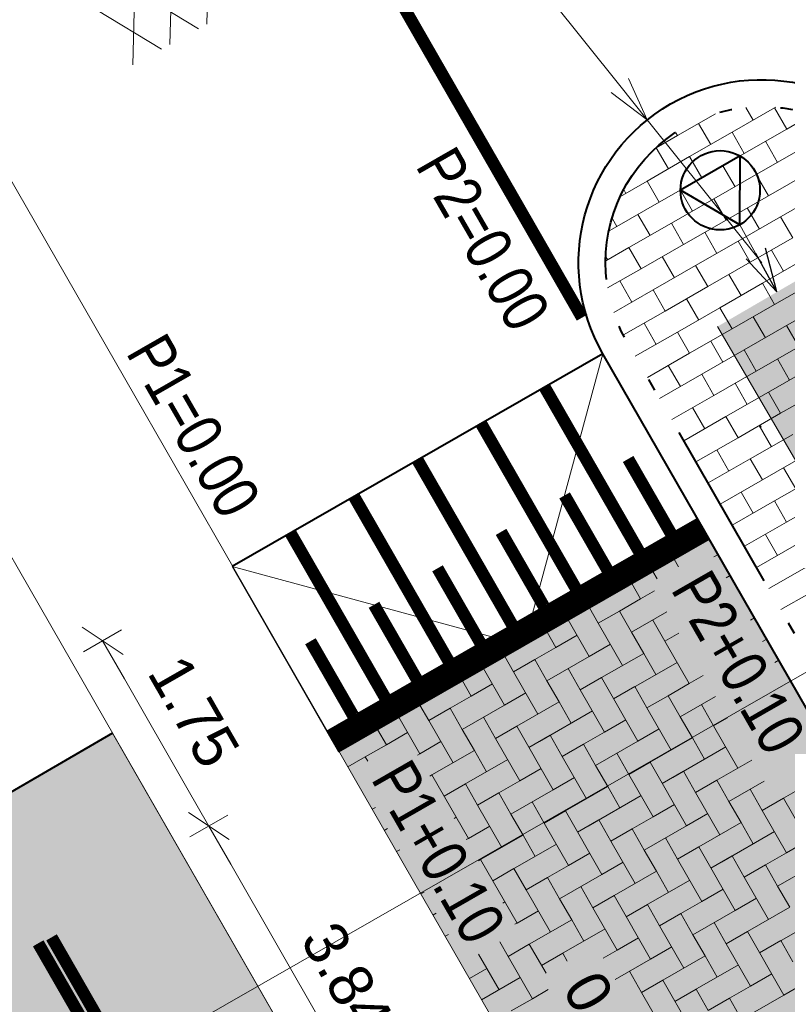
# Model space of a CAD drawing. Header units: metres. Extents: x 148742 to 148951, y 485553 to 485794.
# Tile 26 of 53: x 148834.2 to 148840.48, y 485699.19 to 485707.25. Entities that reach past the tile are written whole.
import ezdxf

# ---------------------------------------------------------------- set-up
doc = ezdxf.new("R2010")
doc.units = ezdxf.units.M
doc.header["$MEASUREMENT"] = 0
doc.linetypes.add('0.30-2.70 (0.10)', pattern=[3, 0.3, -2.7])
doc.linetypes.add('rws', pattern=[2.74, 1.4, -0.4, 0.07, -0.4, 0.07, -0.4])
doc.layers.get('Defpoints').update_dxf_attribs({"color": 253, "lineweight": 13})
doc.layers.add('BWR-alg-raster boundary', color=151, linetype='Continuous', lineweight=13, plot=False)
for name, color, linetype, lineweight in [('BWR-alg-topografie', 7, 'Continuous', 13), ('BWR-nieuw-band-basislijn_GV', 7, 'Continuous', 40), ('BWR-nieuw-band-trottoir rws 115¯225x240 betonrug_GV', 94, 'rws_b', 40), ('BWR-nieuw-belijning-030-270 streep dik 100', 51, '0.30-2.70 (0.10)', 0), ('BWR-nieuw-raster-asfaltweg 60%', 253, 'Continuous', 30), ('BWR-nieuw-raster-cel verharding_GV', 7, 'Continuous', 40), ('BWR-nieuw-straatmeubilair', 7, 'Continuous', 40), ('Level 60', 7, 'Continuous', 0), ('N-WA-VW-VERKEERSTEKEN_BORD-G', 7, 'Continuous', 30), ('N-WE-VH-KANTVERHARDING-G', 1, 'Continuous', 13), ('N-WE-VW-MARKERING-G', 7, 'Continuous', 30), ('N-WE-VW-MARKERING_LANGS_STREEP_DOORGETROKKEN_010-G', 7, 'Continuous', 13), ('TOP-L-topo objecten vlak', 7, 'Continuous', 0), ('wit', 254, 'Continuous', 0), ('WVB-dim-terr-maatvoering 018', 7, 'Continuous', 13), ('WVB-pen-brm-dik 018', 6, 'Continuous', 13), ('WVB-pen-dik 035', 1, 'Continuous', 40), ('WVB-raster-20%', 254, 'Continuous', 30), ('WVB-tekst-dik 025', 1, 'Continuous', 30)]:
    doc.layers.add(name, color=color, linetype=linetype, lineweight=lineweight)
doc.styles.add('1 200   0.18', font='WORKING.shx', dxfattribs={"height": 0.36})
doc.styles.add('1 200   0.25', font='WORKING.shx', dxfattribs={"height": 0.5})
doc.styles.add('Style-WORKING', font='WORKING.shx')
doc.linetypes.add('rws_b', pattern='A,1.4,-0.4,0.07,-0.23,["B",Style-WORKING,S=0.36,R=0,X=-0.104,Y=-0.19],-0.17,0.07,-1.86', length=4.2)
doc.dimstyles.new('Note 1 200', dxfattribs={"dimtxt": 0.36, "dimasz": 0.36, "dimexe": 0.18, "dimexo": 0.0625, "dimgap": 0.18, "dimtad": 1, "dimzin": 0, "dimdsep": 46, "dimtxsty": '1 200   0.18', "dimblk": 'TerminatorOpen_0.5', "dimcen": 0, "dimclrd": 256, "dimclre": 256, "dimclrt": 1, "dimazin": 0, "dimtfac": 1, "dimtdec": 0, "dimtmove": 1, "dimatfit": 1, "dimldrblk": 'TerminatorOpen_0.5', "dimfxl": 0.18, "dimfxlon": 1, "dimfrac": 2, "dimtolj": 1, "dimtzin": 0, "dimlwd": -1, "dimlwe": -1, "dimarcsym": 0})
doc.dimstyles.new('TER 1 200', dxfattribs={"dimtxt": 0.36, "dimasz": 0.36, "dimexe": 0.18, "dimexo": 0.0625, "dimgap": 0.18, "dimtad": 1, "dimzin": 0, "dimdsep": 46, "dimtxsty": '1 200   0.18', "dimblk": 'TerminatorOpen_0.5', "dimcen": 0, "dimse1": 1, "dimse2": 1, "dimclrd": 256, "dimclre": 256, "dimclrt": 7, "dimazin": 0, "dimtfac": 1, "dimtdec": 0, "dimtmove": 1, "dimatfit": 1, "dimldrblk": 'TerminatorOpen_0.5', "dimfxl": 0.18, "dimfxlon": 1, "dimfrac": 2, "dimtolj": 1, "dimtzin": 0, "dimlwd": -1, "dimlwe": -1, "dimarcsym": 0})

# ---------------------------------------------------------------- blocks, each defined once
blk = doc.blocks.new('TerminatorOpen_0.5')
at = {"color": 0, "linetype": 'ByBlock', "lineweight": -2}
for q in [(-1, 0.25), (-1, 0), (-1, -0.25)]:
    blk.add_line((0, 0), q, dxfattribs=at)
blk = doc.blocks.new('*D42')
at = {"layer": 'Defpoints', "color": 0, "lineweight": 40, "transparency": 16777216}
for p in [(148839.3371, 485706.4339), (148840.2743, 485705.2628)]:
    blk.add_point(p, dxfattribs=at)
at = {"layer": 'WVB-dim-terr-maatvoering 018', "transparency": 16777216}
for p, q in [((148837.825, 485708.3234), (148839.1121, 485706.715)), ((148840.2743, 485705.2628), (148839.3371, 485706.4339))]:
    blk.add_line(p, q, dxfattribs=at)
at = {"layer": 'WVB-dim-terr-maatvoering 018', "transparency": 16777216, "xscale": 0.36, "yscale": 0.36, "zscale": 0.36, "rotation": 308.6699703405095}
blk.add_blockref('TerminatorOpen_0.5', (148839.3371, 485706.4339), dxfattribs=at)
at = {"layer": 'WVB-dim-terr-maatvoering 018', "color": 7, "transparency": 16777216, "insert": (148838.6371, 485707.8847), "char_height": 0.36, "attachment_point": 5, "rotation": 308.66997, "style": '1 200   0.18'}
blk.add_mtext('\\A1;\\C7;R1.50', dxfattribs=at)
blk = doc.blocks.new('RVVBOR')
at = {"layer": 'BWR-nieuw-straatmeubilair'}
for p, q in [((0, 0.325), (-0.281, -0.163)), ((0, 0.325), (0.282, -0.163)), ((-0.281, -0.163), (0.282, -0.163))]:
    blk.add_line(p, q, dxfattribs=at)
blk.add_circle((0, 0), 0.325, dxfattribs=at)
blk = doc.blocks.new('_Oblique_0.5')
at = {"color": 0, "linetype": 'ByBlock', "lineweight": -2}
for p, q in [((0.5, 0.25), (-0.5, -0.25)), ((0, 0), (-1, 0))]:
    blk.add_line(p, q, dxfattribs=at)
blk = doc.blocks.new('*D45')
at = {"layer": 'Defpoints', "color": 0, "lineweight": 40, "transparency": 16777216}
for p in [(148839.0986, 485698.1362), (148838.7239, 485697.9211), (148838.7637, 485697.8517)]:
    blk.add_point(p, dxfattribs=at)
at = {"layer": 'WVB-dim-terr-maatvoering 018', "transparency": 16777216}
for p, q in [((148838.9194, 485698.4485), (148838.7402, 485698.7607)), ((148838.9425, 485698.0466), (148839.2548, 485698.2259)), ((148838.9824, 485697.9772), (148839.2946, 485698.1565)), ((148839.1385, 485698.0669), (148839.0986, 485698.1362)), ((148839.3177, 485697.7547), (148839.497, 485697.4425))]:
    blk.add_line(p, q, dxfattribs=at)
at = {"layer": 'WVB-dim-terr-maatvoering 018', "transparency": 16777216, "xscale": 0.36, "yscale": 0.36, "zscale": 0.36}
for p, rotation in [((148839.0986, 485698.1362), 299.8608956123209), ((148839.1385, 485698.0669), 119.8608956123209)]:
    blk.add_blockref('_Oblique_0.5', p, dxfattribs=dict(at, rotation=rotation))
at = {"layer": 'WVB-dim-terr-maatvoering 018', "color": 7, "transparency": 16777216, "insert": (148839.0205, 485698.9954), "char_height": 0.36, "attachment_point": 5, "rotation": 299.8609, "style": '1 200   0.18'}
blk.add_mtext('\\A1;\\C7;0.08', dxfattribs=at)
blk = doc.blocks.new('*D50')
at = {"layer": 'Defpoints', "color": 0, "lineweight": 40, "transparency": 16777216}
for p in [(148835.9432, 485702.7762), (148836.8133, 485701.2579), (148835.7463, 485700.6464)]:
    blk.add_point(p, dxfattribs=at)
at = {"layer": 'WVB-dim-terr-maatvoering 018', "transparency": 16777216}
for p, q in [((148835.0324, 485702.2543), (148834.7201, 485702.0753)), ((148835.0552, 485701.8525), (148835.5673, 485700.9588)), ((148835.9025, 485700.7359), (148835.5901, 485700.5569))]:
    blk.add_line(p, q, dxfattribs=at)
at = {"layer": 'WVB-dim-terr-maatvoering 018', "transparency": 16777216, "xscale": 0.36, "yscale": 0.36, "zscale": 0.36}
for p, rotation in [((148834.8762, 485702.1648), 119.8139755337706), ((148835.7463, 485700.6464), 299.8139755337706)]:
    blk.add_blockref('_Oblique_0.5', p, dxfattribs=dict(at, rotation=rotation))
at = {"layer": 'WVB-dim-terr-maatvoering 018', "color": 7, "transparency": 16777216, "insert": (148835.6236, 485701.5846), "char_height": 0.36, "attachment_point": 5, "rotation": 299.81398, "style": '1 200   0.18'}
blk.add_mtext('\\A1;\\C7;1.75', dxfattribs=at)
blk = doc.blocks.new('*D49')
at = {"layer": 'Defpoints', "color": 0, "lineweight": 40, "transparency": 16777216}
for p in [(148836.8133, 485701.2579), (148837.658, 485697.3103), (148837.3947, 485697.1595)]:
    blk.add_point(p, dxfattribs=at)
at = {"layer": 'WVB-dim-terr-maatvoering 018', "transparency": 16777216}
for p, q in [((148835.9025, 485700.7359), (148835.5901, 485700.5569)), ((148835.9253, 485700.3341), (148837.479, 485697.6227)), ((148837.5018, 485697.2209), (148837.8142, 485697.3998))]:
    blk.add_line(p, q, dxfattribs=at)
at = {"layer": 'WVB-dim-terr-maatvoering 018', "transparency": 16777216, "xscale": 0.36, "yscale": 0.36, "zscale": 0.36}
for p, rotation in [((148835.7463, 485700.6464), 119.8139755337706), ((148837.658, 485697.3103), 299.8139755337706)]:
    blk.add_blockref('_Oblique_0.5', p, dxfattribs=dict(at, rotation=rotation))
at = {"layer": 'WVB-dim-terr-maatvoering 018', "color": 7, "transparency": 16777216, "insert": (148836.9428, 485699.2825), "char_height": 0.36, "attachment_point": 5, "rotation": 299.81398, "style": '1 200   0.18'}
blk.add_mtext('\\A1;\\C7;3.845', dxfattribs=at)
blk = doc.blocks.new('*D55')
at = {"layer": 'Defpoints', "color": 0, "lineweight": 40, "transparency": 16777216}
for p in [(148838.7002, 485710.3192), (148801.9188, 485682.6944)]:
    blk.add_point(p, dxfattribs=at)
at = {"layer": 'WVB-dim-terr-maatvoering 018', "transparency": 16777216}
blk.add_line((148836.354, 485708.5571), (148838.4123, 485710.103), dxfattribs=at)
at = {"layer": 'WVB-dim-terr-maatvoering 018', "transparency": 16777216, "xscale": 0.36, "yscale": 0.36, "zscale": 0.36, "rotation": 36.90848713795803}
blk.add_blockref('TerminatorOpen_0.5', (148838.7002, 485710.3192), dxfattribs=at)
at = {"layer": 'WVB-dim-terr-maatvoering 018', "color": 7, "transparency": 16777216, "insert": (148837.4554, 485708.9341), "char_height": 0.36, "attachment_point": 5, "rotation": 216.90849, "style": '1 200   0.18'}
blk.add_mtext('\\A1;\\C7;R46.00', dxfattribs=at)
blk = doc.blocks.new('ASFALT')
at = {"layer": 'BWR-alg-topografie'}
for p, q in [((0.537, 0.737), (-0.001, 0.426)), ((1.137, 0.736), (0, 0.079)), ((1.737, 0.736), (0.177, -0.165)), ((2.083, -0.164), (0.524, 0.736)), ((2.111, 0.166), (1.124, 0.736)), ((2.112, 0.513), (1.725, 0.736)), ((1.483, -0.166), (0, 0.693)), ((2.113, 0.607), (0.778, -0.165)), ((0.884, -0.164), (0, 0.346)), ((2.112, 0.259), (1.377, -0.163)), ((0.284, -0.164), (0, 0)), ((2.113, -0.086), (1.978, -0.163))]:
    blk.add_line(p, q, dxfattribs=at)
blk = doc.blocks.new('*U59')
at = {"layer": 'N-WA-VW-VERKEERSTEKEN_BORD-G', "linetype": 'Continuous', "true_color": 0x0a0a0a}
blk.add_hatch(color=28, dxfattribs=at).paths.add_polyline_path([(-0.8484, 0.2281), (-0.9132, 0.3201), (0.0065, 0.968), (0.0713, 0.876)])
at = {"layer": 'N-WA-VW-VERKEERSTEKEN_BORD-G', "linetype": 'Continuous', "true_color": 0xffe100}
blk.add_hatch(color=2, dxfattribs=at).paths.add_polyline_path([(-0.0062, -0.9675), (-0.8484, 0.2281), (0.0713, 0.876), (0.9135, -0.3196)])
at = {"layer": 'N-WA-VW-VERKEERSTEKEN_BORD-G', "linetype": 'Continuous', "true_color": 0xafafaf}
blk.add_hatch(color=253, dxfattribs=at).paths.add_polyline_path([(-0.5453, 0.5793), (-0.603, 0.6611), (-0.4191, 0.7907), (-0.3614, 0.7088)])
at = {"layer": 'N-WA-VW-VERKEERSTEKEN_BORD-G', "color": 28, "lineweight": 0, "true_color": 0x0a0a0a, "flags": 128}
blk.add_lwpolyline([(-0.8484, 0.2281), (0.0713, 0.876), (0.0065, 0.968), (-0.9132, 0.3201)], close=True, dxfattribs=at)
at = {"layer": 'N-WA-VW-VERKEERSTEKEN_BORD-G', "color": 253, "lineweight": 0, "true_color": 0xafafaf, "flags": 128}
blk.add_lwpolyline([(0.9135, -0.3196), (0.0713, 0.876), (-0.8484, 0.2281), (-0.0062, -0.9675)], dxfattribs=at)
blk.add_lwpolyline([(-0.603, 0.6611), (-0.5453, 0.5793), (-0.3614, 0.7088), (-0.4191, 0.7907)], close=True, dxfattribs=at)
blk = doc.blocks.new('*U61')
at = {"layer": 'Level 60', "linetype": 'Continuous', "lineweight": 0}
blk.add_hatch(color=5, dxfattribs=at).paths.add_polyline_path([(-0.616, -1.186), (1.014, -2.081, 0.334241), (1.091, -2.07), (1.04, -2.573, -0.642364), (-2.626, 0.897), (-2.624, 0.903, -1.549978), (1.054, -2.568), (1.299, -0.188, 0.677713), (1.192, -0.131), (0.609, -0.631), (-0.914, 2.273), (-1.373, 2.032), (0.149, -0.872), (-0.601, -1.067, 0.677647)])
at = {"layer": 'Level 60', "color": 5, "linetype": 'Continuous', "lineweight": 0, "flags": 128}
blk.add_lwpolyline([(-0.616, -1.186), (1.014, -2.081, 0.334241), (1.091, -2.07), (1.04, -2.573, -0.642364), (-2.626, 0.897), (-2.624, 0.903, -1.549978), (1.054, -2.568), (1.299, -0.188, 0.677713), (1.192, -0.131), (0.609, -0.631), (-0.914, 2.273), (-1.373, 2.032), (0.149, -0.872), (-0.601, -1.067, 0.677647)], format="xyb", close=True, dxfattribs=at)
at = {"layer": 'Level 60', "color": 5, "linetype": 'Continuous', "lineweight": 13}
blk.add_circle((0, 0), 2.905, dxfattribs=at)
blk = doc.blocks.new('*U60')
at = {"layer": 'wit', "ltscale": 2.5}
h = blk.add_hatch(color=256, dxfattribs=at)
edge = h.paths.add_edge_path()
edge.add_arc((-0.0002, -0.0002), 1.1252, 0, 360)
h.paths.add_polyline_path([(0.9915, -0.4146, 1.550079), (-0.9662, -0.4715), (-0.9651, -0.4737, 0.642349), (0.9892, -0.4202)], flags=16)
at = {"layer": 'wit', "ltscale": 2.5, "extrusion": (0, 0, -1)}
blk.add_hatch(color=256, dxfattribs=at).paths.add_polyline_path([(-0.8652, -0.2683, 0.333651), (-0.8471, -0.2925), (-0.156, -0.4939, 0.678777), (-0.1272, -0.457), (-0.2792, -0.1982), (0.9328, 0.1802), (0.8729, 0.372), (-0.3391, -0.0064), (-0.3621, 0.2901, 0.677374), (-0.4068, 0.3041), (-0.8608, -0.254)])
at = {"layer": 'wit', "ltscale": 2.5, "flags": 128}
blk.add_lwpolyline([(0.8652, -0.2683, -0.333651), (0.8471, -0.2925), (0.156, -0.4939, -0.678777), (0.1272, -0.457), (0.2792, -0.1982), (-0.9328, 0.1802), (-0.8729, 0.372), (0.3391, -0.0064), (0.3621, 0.2901, -0.677374), (0.4068, 0.3041), (0.8608, -0.254)], format="xyb", close=True, dxfattribs=at)
at = {"layer": 'Level 60', "color": 5, "linetype": 'Continuous', "lineweight": 0, "xscale": 0.3872632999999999, "yscale": 0.3872632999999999, "zscale": 0.3872632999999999, "rotation": 45.00000000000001}
blk.add_blockref('*U61', (-0.0003, -0.0003), dxfattribs=at)
blk = doc.blocks.new('*U58')
at = {"layer": 'N-WA-VW-VERKEERSTEKEN_BORD-G', "color": 2, "linetype": 'Continuous', "true_color": 0xffe100, "rotation": 355.029078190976}
blk.add_blockref('*U59', (0.6285, -0.9553), dxfattribs=at)
at = {"layer": 'wit', "ltscale": 2.5}
blk.add_blockref('*U60', (-0.3856, 0.7933), dxfattribs=at)

msp = doc.modelspace()

# ---------------------------------------------------------------- hatches: boundary and pattern name
at = {"layer": 'WVB-raster-20%'}
h = msp.add_hatch(color=256, dxfattribs=at)
h.paths.add_polyline_path([(148842.2116, 485691.8461), (148842.176, 485691.9088), (148836.8123, 485701.2573), (148839.8448, 485702.9983), (148841.7989, 485699.5943), (148844.4006, 485701.088), (148842.4464, 485704.4919), (148842.4465, 485704.492), (148847.8515, 485695.0841), (148847.8487, 485695.0825), (148847.8127, 485695.1451), (148845.8945, 485698.4864), (148843.2928, 485696.9927), (148845.211, 485693.6515), (148845.2469, 485693.5888)])
h.paths.add_polyline_path([(148845.0608, 485698.9457), (148844.812, 485699.3788), (148845.2414, 485699.6255), (148845.4902, 485699.1923)], flags=16)
h.paths.add_polyline_path([(148845.4352, 485698.2935), (148845.1854, 485698.7283), (148845.6138, 485698.9745), (148845.8637, 485698.5396)], flags=16)
h.paths.add_polyline_path([(148842.1044, 485699.0636), (148841.8545, 485699.4985), (148842.283, 485699.7446), (148842.5328, 485699.3098)], flags=16)
h.paths.add_polyline_path([(148842.4769, 485698.4126), (148842.228, 485698.8458), (148842.6574, 485699.0924), (148842.9062, 485698.6593)], flags=16)

# ---------------------------------------------------------------- linework, layer by layer
at = {"layer": 'BWR-alg-raster boundary'}
msp.add_line((148850.3253, 485707.4558), (148831.1789, 485696.4879), dxfattribs=at)
at = {"layer": 'BWR-nieuw-band-basislijn_GV', "ltscale": 0.5, "flags": 128}
msp.add_lwpolyline([(148841.5752, 485706.0096), (148844.4006, 485701.088), (148841.7989, 485699.5943), (148838.9735, 485704.5159, -1), (148841.5752, 485706.0096)], format="xyb", dxfattribs=at)
at = {"layer": 'BWR-nieuw-band-trottoir rws 115¯225x240 betonrug_GV', "linetype": 'rws', "flags": 128}
msp.add_lwpolyline([(148841.3844, 485705.9001), (148844.1002, 485701.1692), (148841.8801, 485699.8946), (148839.1642, 485704.6255, -1)], format="xyb", close=True, dxfattribs=at)
at = {"layer": 'BWR-nieuw-belijning-030-270 streep dik 100', "color": 7, "linetype": '0.30-2.70 (0.10)', "const_width": 0.1, "flags": 128}
for points in [[(148834.4585, 485699.7344), (148840.1588, 485689.801)], [(148834.3492, 485699.6853), (148838.9985, 485691.5955)]]:
    msp.add_lwpolyline(points, dxfattribs=at)
at = {"layer": 'BWR-nieuw-raster-asfaltweg 60%', "linetype": 'Continuous', "lineweight": 0, "flags": 128}
msp.add_lwpolyline([(148834.9583, 485701.4073), (148841.4264, 485690.1304), (148839.2423, 485688.8597), (148832.7696, 485700.1339)], close=True, dxfattribs=at)
at = {"layer": 'BWR-nieuw-raster-asfaltweg 60%', "linetype": 'Continuous', "lineweight": 0}
msp.add_solid([(148834.9583, 485701.4073), (148841.4264, 485690.1304), (148832.7696, 485700.1339), (148839.2423, 485688.8597)], dxfattribs=at)
at = {"layer": 'BWR-nieuw-raster-cel verharding_GV', "lineweight": 0}
for p, q in [((148840.031, 485706.3316), (148840.3788, 485706.5313)), ((148840.1447, 485706.5353), (148840.205, 485706.4303)), ((148840.3788, 485706.5313), (148840.3887, 485706.5369)), ((148840.3788, 485706.5313), (148840.4784, 485706.3578)), ((148839.5842, 485706.3045), (148839.8968, 485706.484)), ((148840.4784, 485706.3578), (148840.6801, 485706.4736)), ((148839.7576, 485706.4041), (148839.8572, 485706.2307)), ((148839.41, 485706.2046), (148839.5842, 485706.3045)), ((148839.5719, 485706.3259), (148839.5842, 485706.3045)), ((148839.6833, 485706.132), (148840.031, 485706.3316)), ((148840.031, 485706.3316), (148840.1306, 485706.1582)), ((148840.1306, 485706.1582), (148840.4784, 485706.3578)), ((148839.4099, 485706.2044), (148839.5095, 485706.031)), ((148840.3041, 485706.2577), (148840.4036, 485706.0843)), ((148839.3355, 485705.9323), (148839.6833, 485706.132)), ((148839.6833, 485706.132), (148839.7828, 485705.9585)), ((148839.7828, 485705.9585), (148840.1306, 485706.1582)), ((148840.2297, 485705.9856), (148840.5775, 485706.1852)), ((148839.9563, 485706.0581), (148840.0559, 485705.8846)), ((148839.8819, 485705.7859), (148840.2297, 485705.9856)), ((148840.2297, 485705.9856), (148840.3293, 485705.8121)), ((148840.3293, 485705.8121), (148840.677, 485706.0118)), ((148839.1163, 485705.8064), (148839.3355, 485705.9323)), ((148839.3355, 485705.9323), (148839.4351, 485705.7589)), ((148839.4351, 485705.7589), (148839.7828, 485705.9585)), ((148839.1466, 485705.8576), (148839.1617, 485705.8314)), ((148839.6085, 485705.8584), (148839.7081, 485705.685)), ((148839.9815, 485705.6125), (148840.3293, 485705.8121)), ((148840.4284, 485705.6396), (148840.7761, 485705.8392)), ((148839.0873, 485705.5592), (148839.4351, 485705.7589)), ((148839.5342, 485705.5863), (148839.8819, 485705.7859)), ((148839.8819, 485705.7859), (148839.9815, 485705.6125)), ((148839.2608, 485705.6588), (148839.3604, 485705.4853)), ((148840.0806, 485705.4399), (148840.4284, 485705.6396)), ((148840.155, 485705.7121), (148840.2545, 485705.5386)), ((148840.4284, 485705.6396), (148840.5279, 485705.4661)), ((148839.0241, 485705.5229), (148839.0873, 485705.5592)), ((148839.0511, 485705.6223), (148839.0873, 485705.5592)), ((148839.1864, 485705.3866), (148839.5342, 485705.5863)), ((148839.5342, 485705.5863), (148839.6337, 485705.4128)), ((148839.6337, 485705.4128), (148839.9815, 485705.6125)), ((148839.8072, 485705.5124), (148839.9068, 485705.339)), ((148839.286, 485705.2132), (148839.6337, 485705.4128)), ((148839.7328, 485705.2402), (148840.0806, 485705.4399)), ((148840.0806, 485705.4399), (148840.1802, 485705.2665)), ((148840.1802, 485705.2665), (148840.5279, 485705.4661)), ((148838.9959, 485705.3148), (148839.0126, 485705.2857)), ((148838.997, 485705.2779), (148839.1864, 485705.3866)), ((148839.1864, 485705.3866), (148839.286, 485705.2132)), ((148840.3536, 485705.366), (148840.4532, 485705.1926)), ((148839.3851, 485705.0406), (148839.7328, 485705.2402)), ((148839.4594, 485705.3127), (148839.559, 485705.1393)), ((148839.7328, 485705.2402), (148839.8324, 485705.0668)), ((148839.8324, 485705.0668), (148840.1802, 485705.2665)), ((148840.2793, 485705.0939), (148840.627, 485705.2935)), ((148839.012, 485705.0559), (148839.286, 485705.2132)), ((148840.0059, 485705.1664), (148840.1054, 485704.9929)), ((148839.1117, 485705.1131), (148839.2113, 485704.9396)), ((148839.9315, 485704.8942), (148840.2793, 485705.0939)), ((148840.2793, 485705.0939), (148840.3788, 485704.9204)), ((148840.3788, 485704.9204), (148840.7266, 485705.1201)), ((148839.0628, 485704.8555), (148839.3851, 485705.0406)), ((148839.3851, 485705.0406), (148839.4846, 485704.8671)), ((148839.4846, 485704.8671), (148839.8324, 485705.0668)), ((148839.6581, 485704.9667), (148839.7577, 485704.7933)), ((148840.0311, 485704.7208), (148840.3788, 485704.9204)), ((148840.4779, 485704.7478), (148840.8257, 485704.9475)), ((148839.1432, 485704.6711), (148839.4846, 485704.8671)), ((148839.5837, 485704.6946), (148839.9315, 485704.8942)), ((148839.9315, 485704.8942), (148840.0311, 485704.7208)), ((148839.3103, 485704.7671), (148839.4099, 485704.5936)), ((148840.2045, 485704.8203), (148840.3041, 485704.6469)), ((148839.2384, 485704.4963), (148839.5837, 485704.6946)), ((148839.5837, 485704.6946), (148839.6833, 485704.5211)), ((148839.6833, 485704.5211), (148840.0311, 485704.7208)), ((148840.1302, 485704.5482), (148840.4779, 485704.7478)), ((148840.4779, 485704.7478), (148840.5775, 485704.5744)), ((148839.8568, 485704.6207), (148839.9563, 485704.4472)), ((148839.338, 485704.3229), (148839.6833, 485704.5211)), ((148839.7824, 485704.3485), (148840.1302, 485704.5482)), ((148840.1302, 485704.5482), (148840.2297, 485704.3747)), ((148840.2297, 485704.3747), (148840.5775, 485704.5744)), ((148840.4032, 485704.4743), (148840.5028, 485704.3009)), ((148839.4371, 485704.1503), (148839.7824, 485704.3485)), ((148839.509, 485704.421), (148839.6086, 485704.2476)), ((148839.7824, 485704.3485), (148839.882, 485704.1751)), ((148839.882, 485704.1751), (148840.2297, 485704.3747)), ((148840.3288, 485704.2022), (148840.6766, 485704.4018)), ((148840.0554, 485704.2747), (148840.155, 485704.1012)), ((148839.981, 485704.0025), (148840.3288, 485704.2022)), ((148840.3288, 485704.2022), (148840.4284, 485704.0287)), ((148840.4284, 485704.0287), (148840.7762, 485704.2284)), ((148839.5366, 485703.9768), (148839.882, 485704.1751)), ((148839.7077, 485704.075), (148839.8072, 485703.9016)), ((148840.0806, 485703.8291), (148840.4284, 485704.0287)), ((148839.6357, 485703.8042), (148839.981, 485704.0025)), ((148839.981, 485704.0025), (148840.0806, 485703.8291)), ((148840.2541, 485703.9286), (148840.3537, 485703.7552)), ((148839.7353, 485703.6308), (148840.0806, 485703.8291)), ((148840.1797, 485703.6565), (148840.5275, 485703.8561)), ((148839.9063, 485703.729), (148840.0059, 485703.5555)), ((148839.8344, 485703.4582), (148840.1797, 485703.6565)), ((148840.1797, 485703.6565), (148840.2793, 485703.483)), ((148840.2793, 485703.483), (148840.6271, 485703.6827)), ((148840.4527, 485703.5826), (148840.5523, 485703.4092)), ((148839.9339, 485703.2848), (148840.2793, 485703.483)), ((148840.3784, 485703.3105), (148840.7261, 485703.5101)), ((148840.105, 485703.383), (148840.2046, 485703.2095)), ((148840.033, 485703.1122), (148840.3784, 485703.3105)), ((148840.3784, 485703.3105), (148840.4779, 485703.137)), ((148840.4779, 485703.137), (148840.8257, 485703.3367)), ((148840.1326, 485702.9387), (148840.4779, 485703.137)), ((148840.3036, 485703.0369), (148840.4032, 485702.8635)), ((148840.2317, 485702.7661), (148840.577, 485702.9644)), ((148839.5922, 485702.7716), (148839.5569, 485702.833)), ((148839.8829, 485702.8532), (148839.9168, 485702.8728)), ((148839.3834, 485702.7334), (148839.4187, 485702.672)), ((148840.3312, 485702.5927), (148840.6766, 485702.791)), ((148840.0164, 485702.6993), (148839.9825, 485702.6798)), ((148839.2822, 485702.5081), (148839.21, 485702.6338)), ((148839.3967, 485702.5739), (148839.2822, 485702.5081)), ((148840.4303, 485702.4201), (148840.7757, 485702.6184)), ((148839.1088, 485702.4085), (148839.2822, 485702.5081)), ((148838.9354, 485702.3089), (148838.8631, 485702.4347)), ((148838.6896, 485702.3351), (148838.8616, 485702.0358)), ((148839.1088, 485702.4085), (148838.9354, 485702.3089)), ((148839.2084, 485702.2351), (148839.1088, 485702.4085)), ((148839.4963, 485702.4005), (148839.2084, 485702.2351)), ((148839.3818, 485702.3347), (148839.4815, 485702.1613)), ((148840.2155, 485702.3524), (148840.1817, 485702.333)), ((148838.9354, 485702.3089), (148839.1346, 485701.9621)), ((148838.5885, 485702.1096), (148838.5162, 485702.2355)), ((148838.7619, 485702.2093), (148838.5885, 485702.1096)), ((148839.2084, 485702.2351), (148839.308, 485702.0617)), ((148839.4815, 485702.1613), (148839.596, 485702.2271)), ((148840.2814, 485702.1596), (148840.3151, 485702.179)), ((148838.4151, 485702.01), (148838.5885, 485702.1096)), ((148838.8616, 485702.0358), (148839.035, 485702.1355)), ((148839.6807, 485701.8145), (148839.4815, 485702.1613)), ((148838.2417, 485701.9104), (148838.1693, 485702.0364)), ((148838.4151, 485702.01), (148838.2417, 485701.9104)), ((148838.5147, 485701.8366), (148838.4151, 485702.01)), ((148838.8616, 485702.0358), (148838.5147, 485701.8366)), ((148839.308, 485702.0617), (148838.9612, 485701.8624)), ((148839.4077, 485701.8883), (148839.308, 485702.0617)), ((148837.9958, 485701.9368), (148838.1679, 485701.6373)), ((148838.6882, 485701.9362), (148838.7878, 485701.7628)), ((148839.5811, 485701.9879), (148839.1475, 485701.7388)), ((148840.4147, 485702.0055), (148840.381, 485701.9862)), ((148838.2417, 485701.9104), (148838.4409, 485701.5635)), ((148838.7878, 485701.7628), (148838.9612, 485701.8624)), ((148838.9612, 485701.8624), (148839.2601, 485701.3422)), ((148839.7952, 485701.8803), (148839.6807, 485701.8145)), ((148837.8949, 485701.7111), (148837.8224, 485701.8372)), ((148838.0683, 485701.8107), (148837.8949, 485701.7111)), ((148838.5147, 485701.8366), (148838.6144, 485701.6632)), ((148839.2342, 485701.7886), (148839.0608, 485701.689)), ((148839.3339, 485701.6152), (148839.2342, 485701.7886)), ((148839.5073, 485701.7148), (148839.6807, 485701.8145)), ((148837.7214, 485701.6115), (148837.8949, 485701.7111)), ((148838.1679, 485701.6373), (148838.3413, 485701.7369)), ((148838.987, 485701.416), (148838.7878, 485701.7628)), ((148839.5073, 485701.7148), (148839.3339, 485701.6152)), ((148839.6069, 485701.5414), (148839.5073, 485701.7148)), ((148839.8949, 485701.7069), (148839.6069, 485701.5414)), ((148837.548, 485701.5118), (148837.4755, 485701.638)), ((148837.7214, 485701.6115), (148837.548, 485701.5118)), ((148837.8211, 485701.438), (148837.7214, 485701.6115)), ((148838.1679, 485701.6373), (148837.8211, 485701.438)), ((148838.6144, 485701.6632), (148838.2675, 485701.4639)), ((148838.714, 485701.4897), (148838.6144, 485701.6632)), ((148839.3339, 485701.6152), (148839.5331, 485701.2684)), ((148839.7803, 485701.6411), (148839.88, 485701.4676)), ((148837.3021, 485701.5385), (148837.4742, 485701.2388)), ((148837.9945, 485701.5377), (148838.0941, 485701.3643)), ((148838.8874, 485701.5894), (148838.4539, 485701.3403)), ((148839.6069, 485701.5414), (148839.7066, 485701.368)), ((148839.88, 485701.4676), (148839.9945, 485701.5334)), ((148837.548, 485701.5118), (148837.7473, 485701.165)), ((148838.0941, 485701.3643), (148838.2675, 485701.4639)), ((148838.2675, 485701.4639), (148838.5664, 485700.9436)), ((148839.1605, 485701.5156), (148838.987, 485701.416)), ((148839.2601, 485701.3422), (148839.4335, 485701.4418)), ((148840.0792, 485701.1208), (148839.88, 485701.4676)), ((148837.2012, 485701.3126), (148837.1286, 485701.4389)), ((148837.3746, 485701.4122), (148837.2012, 485701.3126)), ((148837.8211, 485701.438), (148837.9207, 485701.2646)), ((148838.2934, 485701.0174), (148838.0941, 485701.3643)), ((148838.5406, 485701.3901), (148838.3672, 485701.2905)), ((148838.6402, 485701.2167), (148838.5406, 485701.3901)), ((148838.8136, 485701.3163), (148838.987, 485701.416)), ((148839.7066, 485701.368), (148839.3597, 485701.1688)), ((148839.8062, 485701.1946), (148839.7066, 485701.368)), ((148837.0278, 485701.2129), (148837.2012, 485701.3126)), ((148837.4742, 485701.2388), (148837.6476, 485701.3384)), ((148838.8136, 485701.3163), (148838.6402, 485701.2167)), ((148838.9133, 485701.1429), (148838.8136, 485701.3163)), ((148839.2601, 485701.3422), (148838.9133, 485701.1429)), ((148839.9796, 485701.2942), (148839.5461, 485701.0452)), ((148837.0278, 485701.2129), (148836.8848, 485701.1308)), ((148837.0483, 485701.1772), (148837.0278, 485701.2129)), ((148837.4742, 485701.2388), (148837.4564, 485701.2285)), ((148837.9207, 485701.2646), (148837.5739, 485701.0654)), ((148838.0203, 485701.0912), (148837.9207, 485701.2646)), ((148838.6402, 485701.2167), (148838.8395, 485700.8699)), ((148839.0867, 485701.2425), (148839.1863, 485701.0691)), ((148838.1937, 485701.1908), (148837.7602, 485700.9418)), ((148838.9133, 485701.1429), (148839.0129, 485700.9695)), ((148839.1863, 485701.0691), (148839.3597, 485701.1688)), ((148839.3597, 485701.1688), (148839.6586, 485700.6485)), ((148839.9058, 485701.0212), (148840.0792, 485701.1208)), ((148840.1938, 485701.1866), (148840.0792, 485701.1208)), ((148837.556, 485701.0551), (148837.5739, 485701.0654)), ((148837.5739, 485701.0654), (148837.8728, 485700.5451)), ((148838.4668, 485701.1171), (148838.2934, 485701.0174)), ((148838.5664, 485700.9436), (148838.7398, 485701.0433)), ((148839.3856, 485700.7223), (148839.1863, 485701.0691)), ((148839.6328, 485701.095), (148839.4594, 485700.9953)), ((148839.7324, 485700.9215), (148839.6328, 485701.095)), ((148840.7988, 485701.0729), (148840.4519, 485700.8736)), ((148837.8469, 485700.9916), (148837.6735, 485700.8919)), ((148837.9465, 485700.8182), (148837.8469, 485700.9916)), ((148838.12, 485700.9178), (148838.2934, 485701.0174)), ((148839.0129, 485700.9695), (148838.6661, 485700.7702)), ((148839.1125, 485700.7961), (148839.0129, 485700.9695)), ((148839.9058, 485701.0212), (148839.7324, 485700.9215)), ((148840.0055, 485700.8478), (148839.9058, 485701.0212)), ((148840.2934, 485701.0132), (148840.0055, 485700.8478)), ((148838.12, 485700.9178), (148837.9465, 485700.8182)), ((148838.2196, 485700.7444), (148838.12, 485700.9178)), ((148838.5664, 485700.9436), (148838.2196, 485700.7444)), ((148839.2859, 485700.8957), (148838.8524, 485700.6466)), ((148839.7324, 485700.9215), (148839.9317, 485700.5747)), ((148840.1789, 485700.9474), (148840.2785, 485700.774)), ((148837.1105, 485700.7991), (148837.0839, 485700.7839)), ((148837.9465, 485700.8182), (148838.1458, 485700.4713)), ((148838.393, 485700.844), (148838.4926, 485700.6706)), ((148839.559, 485700.8219), (148839.3856, 485700.7223)), ((148840.0055, 485700.8478), (148840.1051, 485700.6743)), ((148840.2785, 485700.774), (148840.4519, 485700.8736)), ((148840.4519, 485700.8736), (148840.7508, 485700.3534)), ((148837.7731, 485700.7185), (148837.7553, 485700.7083)), ((148838.2196, 485700.7444), (148838.3192, 485700.571)), ((148838.4926, 485700.6706), (148838.6661, 485700.7702)), ((148838.6661, 485700.7702), (148838.965, 485700.25)), ((148839.2122, 485700.6227), (148839.3856, 485700.7223)), ((148839.6586, 485700.6485), (148839.832, 485700.7481)), ((148840.4778, 485700.4271), (148840.2785, 485700.774)), ((148837.8728, 485700.5451), (148838.0462, 485700.6447)), ((148838.6919, 485700.3238), (148838.4926, 485700.6706)), ((148838.9391, 485700.6964), (148838.7657, 485700.5968)), ((148839.0387, 485700.523), (148838.9391, 485700.6964)), ((148839.6586, 485700.6485), (148839.3118, 485700.4492)), ((148840.1051, 485700.6743), (148839.7583, 485700.4751)), ((148840.2047, 485700.5009), (148840.1051, 485700.6743)), ((148837.2101, 485700.6257), (148837.1834, 485700.6104)), ((148838.3192, 485700.571), (148837.9724, 485700.3717)), ((148838.4189, 485700.3975), (148838.3192, 485700.571)), ((148839.2122, 485700.6227), (148839.0387, 485700.523)), ((148839.3118, 485700.4492), (148839.2122, 485700.6227)), ((148840.3781, 485700.6006), (148839.9446, 485700.3515)), ((148837.8728, 485700.5451), (148837.8549, 485700.5348)), ((148838.5923, 485700.4972), (148838.1587, 485700.2481)), ((148839.0387, 485700.523), (148839.238, 485700.1762)), ((148839.4852, 485700.5489), (148839.5848, 485700.3755)), ((148839.5848, 485700.3755), (148839.7583, 485700.4751)), ((148839.7583, 485700.4751), (148840.0572, 485699.9548)), ((148840.6512, 485700.5268), (148840.4778, 485700.4271)), ((148837.3097, 485700.4523), (148837.283, 485700.4369)), ((148838.8653, 485700.4234), (148838.6919, 485700.3238)), ((148839.3118, 485700.4492), (148839.4114, 485700.2758)), ((148840.0313, 485700.4013), (148839.8579, 485700.3017)), ((148840.1309, 485700.2279), (148840.0313, 485700.4013)), ((148840.3044, 485700.3275), (148840.4778, 485700.4271)), ((148837.9545, 485700.3614), (148837.9724, 485700.3717)), ((148837.9724, 485700.3717), (148838.2713, 485699.8514)), ((148838.5185, 485700.2241), (148838.6919, 485700.3238)), ((148838.965, 485700.25), (148839.1384, 485700.3496)), ((148839.7841, 485700.0286), (148839.5848, 485700.3755)), ((148840.3044, 485700.3275), (148840.1309, 485700.2279)), ((148840.404, 485700.1541), (148840.3044, 485700.3275)), ((148840.7508, 485700.3534), (148840.404, 485700.1541)), ((148838.2454, 485700.2979), (148838.072, 485700.1983)), ((148838.3451, 485700.1245), (148838.2454, 485700.2979)), ((148838.965, 485700.25), (148838.6181, 485700.0507)), ((148839.4114, 485700.2758), (148839.0646, 485700.0766)), ((148839.5111, 485700.1024), (148839.4114, 485700.2758)), ((148838.5185, 485700.2241), (148838.3451, 485700.1245)), ((148838.6181, 485700.0507), (148838.5185, 485700.2241)), ((148838.7915, 485700.1503), (148838.8912, 485699.9769)), ((148839.6845, 485700.202), (148839.2509, 485699.953)), ((148840.1309, 485700.2279), (148840.3302, 485699.881)), ((148840.404, 485700.1541), (148840.5036, 485699.9807)), ((148837.509, 485700.1055), (148837.482, 485700.09)), ((148838.3451, 485700.1245), (148838.5443, 485699.7777)), ((148838.8912, 485699.9769), (148839.0646, 485700.0766)), ((148839.0646, 485700.0766), (148839.3635, 485699.5563)), ((148839.9575, 485700.1282), (148839.7841, 485700.0286)), ((148838.1717, 485700.0249), (148838.1538, 485700.0146)), ((148838.6181, 485700.0507), (148838.7178, 485699.8773)), ((148839.3376, 485700.0028), (148839.1642, 485699.9031)), ((148839.4373, 485699.8294), (148839.3376, 485700.0028)), ((148839.6107, 485699.929), (148839.7841, 485700.0286)), ((148840.0572, 485699.9548), (148840.2306, 485700.0545)), ((148837.6086, 485699.9321), (148837.5816, 485699.9165)), ((148838.2713, 485699.8514), (148838.4447, 485699.9511)), ((148839.0904, 485699.6301), (148838.8912, 485699.9769)), ((148839.6107, 485699.929), (148839.4373, 485699.8294)), ((148839.7103, 485699.7556), (148839.6107, 485699.929)), ((148840.0572, 485699.9548), (148839.7103, 485699.7556)), ((148840.5036, 485699.9807), (148840.1568, 485699.7814)), ((148838.2713, 485699.8514), (148838.2534, 485699.8412)), ((148838.7178, 485699.8773), (148838.3709, 485699.678)), ((148838.8174, 485699.7039), (148838.7178, 485699.8773)), ((148839.4373, 485699.8294), (148839.6365, 485699.4825)), ((148839.8837, 485699.8552), (148839.9834, 485699.6818)), ((148840.7767, 485699.9069), (148840.3431, 485699.6578)), ((148837.7083, 485699.7586), (148837.6811, 485699.743)), ((148838.9908, 485699.8035), (148838.5573, 485699.5544)), ((148839.7103, 485699.7556), (148839.8099, 485699.5822)), ((148839.9834, 485699.6818), (148840.1568, 485699.7814)), ((148840.1568, 485699.7814), (148840.4557, 485699.2612)), ((148838.1293, 485699.6971), (148838.1975, 485699.5784)), ((148838.1975, 485699.5784), (148838.3709, 485699.678)), ((148838.3709, 485699.678), (148838.5078, 485699.4398)), ((148839.2639, 485699.7297), (148839.0904, 485699.6301)), ((148840.1826, 485699.3349), (148839.9834, 485699.6818)), ((148840.4298, 485699.7076), (148840.2564, 485699.608)), ((148840.5295, 485699.5342), (148840.4298, 485699.7076)), ((148837.9559, 485699.5975), (148838.0241, 485699.4788)), ((148838.644, 485699.6042), (148838.4706, 485699.5046)), ((148838.6812, 485699.5394), (148838.644, 485699.6042)), ((148838.9746, 485699.5635), (148839.0904, 485699.6301)), ((148839.3635, 485699.5563), (148839.5369, 485699.6559)), ((148838.3968, 485699.2316), (148838.1975, 485699.5784)), ((148839.3635, 485699.5563), (148839.0742, 485699.3901)), ((148839.8099, 485699.5822), (148839.4631, 485699.3829)), ((148840.083, 485699.5084), (148839.6495, 485699.2593)), ((148839.9096, 485699.4087), (148839.8099, 485699.5822)), ((148838.0241, 485699.4788), (148837.8802, 485699.3961)), ((148838.1237, 485699.3053), (148838.0241, 485699.4788)), ((148839.1901, 485699.4567), (148839.2897, 485699.2833)), ((148840.356, 485699.4346), (148840.1826, 485699.3349)), ((148838.2971, 485699.405), (148837.9797, 485699.2226)), ((148839.2897, 485699.2833), (148839.4631, 485699.3829)), ((148839.4631, 485699.3829), (148839.762, 485698.8626)), ((148840.4557, 485699.2612), (148840.6291, 485699.3608)), ((148838.5264, 485699.3061), (148838.3968, 485699.2316)), ((148839.489, 485698.9364), (148839.2897, 485699.2833)), ((148839.7362, 485699.3091), (148839.5627, 485699.2095)), ((148839.8358, 485699.1357), (148839.7362, 485699.3091)), ((148840.0092, 485699.2353), (148840.1826, 485699.3349)), ((148838.2233, 485699.1319), (148838.3968, 485699.2316)), ((148840.0092, 485699.2353), (148839.8358, 485699.1357)), ((148840.1088, 485699.0619), (148840.0092, 485699.2353)), ((148840.4557, 485699.2612), (148840.1088, 485699.0619))]:
    msp.add_line(p, q, dxfattribs=at)
at = {"layer": 'Level 60', "color": 5, "linetype": 'Continuous', "lineweight": 0}
msp.add_line((148840.2635, 485703.9325), (148840.2697, 485703.916), dxfattribs=at)
at = {"layer": 'N-WE-VH-KANTVERHARDING-G'}
for p, q in [((148839.8448, 485702.9983), (148838.9735, 485704.5159)), ((148835.9381, 485702.7733), (148836.8094, 485701.2556))]:
    msp.add_line(p, q, dxfattribs=at)
at = {"layer": 'N-WE-VW-MARKERING-G', "flags": 128}
for points, const_width in [([(148839.2685, 485702.8981), (148838.4968, 485704.2423)], 0.1), ([(148838.7482, 485702.5993), (148837.9765, 485703.9436)], 0.1), ([(148839.5287, 485703.0474), (148839.1802, 485703.6545)], 0.1), ([(148838.2279, 485702.3006), (148837.4561, 485703.6448)], 0.1), ([(148837.7075, 485702.0019), (148836.9358, 485703.3461)], 0.1), ([(148839.0084, 485702.7487), (148838.6598, 485703.3558)], 0.1), ([(148839.795, 485703.085), (148836.7597, 485701.3424)], 0.2), ([(148837.1872, 485701.7031), (148836.4154, 485703.0473)], 0.1), ([(148838.488, 485702.45), (148838.1395, 485703.057)], 0.1), ([(148837.9677, 485702.1512), (148837.6192, 485702.7583)], 0.1), ([(148837.4473, 485701.8525), (148837.0988, 485702.4596)], 0.1), ([(148836.927, 485701.5538), (148836.5785, 485702.1608)], 0.1)]:
    msp.add_lwpolyline(points, dxfattribs=dict(at, const_width=const_width))
at = {"layer": 'N-WE-VW-MARKERING_LANGS_STREEP_DOORGETROKKEN_010-G', "flags": 128}
msp.add_lwpolyline([(148841.3206, 485706.4325, 0.1, 0.1, 0.065106), (148833.8919, 485715.7659, 0.1, 0.1, -0.029481), (148829.5861, 485720.45, 0, 0, 0)], format="xyseb", dxfattribs=at)
at = {"layer": 'N-WE-VW-MARKERING_LANGS_STREEP_DOORGETROKKEN_010-G', "const_width": 0.1, "flags": 128}
msp.add_lwpolyline([(148829.5861, 485720.45), (148834.5128, 485712.2855), (148838.8029, 485704.813)], dxfattribs=at)
at = {"layer": 'TOP-L-topo objecten vlak', "color": 7, "linetype": 'Continuous', "lineweight": 0, "flags": 128}
for points in [[(148882.6187, 485621.6312), (148879.303, 485627.34), (148843.0828, 485690.3284), (148812.3026, 485743.975), (148800.9733, 485763.7684)], [(148799.6528, 485763.0097), (148810.39, 485744.241), (148850.083, 485675.038), (148881.2493, 485620.8482)]]:
    msp.add_lwpolyline(points, dxfattribs=at)
at = {"layer": 'TOP-L-topo objecten vlak', "linetype": 'Continuous', "lineweight": 0, "flags": 128}
msp.add_lwpolyline([(148881.2493, 485620.8482), (148850.083, 485675.038), (148810.39, 485744.241), (148799.6528, 485763.0097)], dxfattribs=at)
at = {"layer": 'WVB-pen-brm-dik 018'}
for p, q in [((148838.9735, 485704.5159), (148838.3271, 485702.127)), ((148838.3271, 485702.127), (148835.9381, 485702.7733))]:
    msp.add_line(p, q, dxfattribs=at)
at = {"layer": 'WVB-pen-dik 035'}
for p, q in [((148838.9735, 485704.5159), (148835.9381, 485702.7733)), ((148839.8448, 485702.9983), (148836.8094, 485701.2556)), ((148834.9583, 485701.4073), (148832.7696, 485700.1339))]:
    msp.add_line(p, q, dxfattribs=at)

# ---------------------------------------------------------------- block references
at = {"layer": 'BWR-alg-topografie', "rotation": 118.5964162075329}
msp.add_blockref('ASFALT', (148835.7312, 485707.2172), dxfattribs=at)
at = {"layer": 'BWR-nieuw-straatmeubilair', "rotation": 209.8374355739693}
msp.add_blockref('RVVBOR', (148839.9339, 485705.8565), dxfattribs=at)
at = {"layer": 'N-WA-VW-VERKEERSTEKEN_BORD-G', "color": 2, "linetype": 'Continuous', "true_color": 0xffe100, "rotation": 180.0000000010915}
msp.add_blockref('*U58', (148841.4234, 485703.3872), dxfattribs=at)
at = {"layer": 'WVB-dim-terr-maatvoering 018', "xscale": 0.36, "yscale": 0.36, "zscale": 0.36, "rotation": 298.7874932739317}
msp.add_blockref('TerminatorOpen_0.5', (148840.3987, 485705.0229), dxfattribs=at)

# ---------------------------------------------------------------- texts
at = {"layer": 'WVB-tekst-dik 025', "linetype": 'Continuous', "style": '1 200   0.25', "width": 0.85}
for s, p in [('P2=0.00', (148837.4333, 485706.0572)), ('P1=0.00', (148835.0623, 485704.5263)), ('P2+0.10', (148839.524, 485702.5878)), ('P1+0.10', (148837.0687, 485701.0341))]:
    msp.add_text(s, height=0.375, rotation=299.87833, dxfattribs=at).set_placement(p)

# ---------------------------------------------------------------- dimensions: what is measured, and where the dimension line sits
at = {"layer": 'WVB-dim-terr-maatvoering 018'}
dim = msp.add_radius_dim(center=(148801.9188, 485682.6944), mpoint=(148838.7002, 485710.3192), text='\\C7;<>', dimstyle='TER 1 200', override={"dimtdec": 2, "dimtmove": 1}, dxfattribs=at)
dim.commit()
dim.dimension.update_dxf_attribs({"geometry": '*D55', "text_midpoint": (148837.2392, 485709.222), "dimtype": 164})
dim = msp.add_radius_dim(center=(148840.2743, 485705.2628), mpoint=(148839.3371, 485706.4339), text='\\C7;<>', dimstyle='TER 1 200', override={"dimtdec": 2, "dimtmove": 1}, dxfattribs=at)
dim.commit()
dim.dimension.update_dxf_attribs({"geometry": '*D42', "text_midpoint": (148838.6371, 485707.8847)})
dim = msp.add_linear_dim(base=(148835.7463, 485700.6464), p1=(148835.9432, 485702.7762), p2=(148836.8133, 485701.2579), angle=299.81398, text='\\C7;<>', dimstyle='TER 1 200', override={"dimblk": '_Oblique_0.5', "dimse1": 0, "dimse2": 0, "dimtdec": 2, "dimtmove": 2}, dxfattribs=at)
dim.commit()
dim.dimension.update_dxf_attribs({"geometry": '*D50', "text_midpoint": (148835.6236, 485701.5846)})
for base, p1, p2, angle, text, picture, middle in [((148837.658, 485697.3103), (148836.8133, 485701.2579), (148837.3947, 485697.1595), 299.81398, '\\C7;3.845', '*D49', (148836.9428, 485699.2825)), ((148839.0986, 485698.1362), (148838.7637, 485697.8517), (148838.7239, 485697.9211), 119.8609, '\\C7;<>', '*D45', (148839.0205, 485698.9954))]:
    dim = msp.add_linear_dim(base=base, p1=p1, p2=p2, angle=angle, text=text, dimstyle='TER 1 200', override={"dimblk": '_Oblique_0.5', "dimse1": 0, "dimse2": 0, "dimtdec": 2, "dimtmove": 2}, dxfattribs=at)
    dim.commit()
    dim.dimension.update_dxf_attribs({"geometry": picture, "text_midpoint": middle, "dimtype": 160})

# ---------------------------------------------------------------- leaders
msp.add_leader([(148840.3987, 485705.0229), (148840.0956, 485705.5746)], dimstyle='Note 1 200', override={"dimscale": 1, "dimclrd": 0}, dxfattribs=at)

doc.saveas('drawing.dxf')
